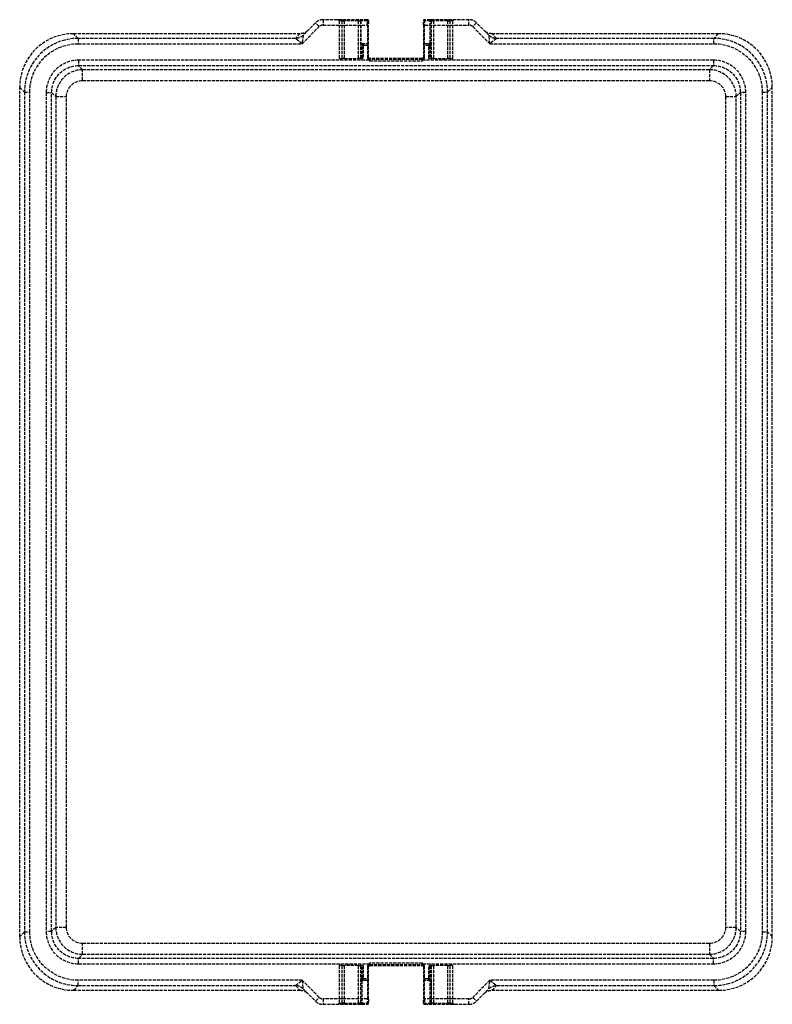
# Model space of a CAD drawing. Header units: millimetres. Extents: x -175 to 175, y 0 to 458.
import ezdxf

# ---------------------------------------------------------------- set-up
doc = ezdxf.new("R2010")
doc.units = ezdxf.units.MM
doc.header["$LTSCALE"] = 10
doc.linetypes.add('ALLCAD_Strich', pattern=[0.2, 0.15, -0.05])
doc.layers.add('BESCH_KONT_sich_schn_grun_2d', color=10, linetype='Continuous')

msp = doc.modelspace()

# ---------------------------------------------------------------- linework, layer by layer
at = {"layer": 'BESCH_KONT_sich_schn_grun_2d', "linetype": 'ALLCAD_Strich'}
for p, q in [((-43.65, 446.82), (-35.7, 454.77)), ((-37.46, 456.54), (-43.22, 450.78)), ((-35.7, 454.77), (-37.46, 456.54)), ((-13.25, 458), (-33.93, 458)), ((-33.93, 458), (-33.93, 455.5)), ((-33.93, 455.5), (-13.25, 455.5)), ((-26.5, 457.5), (-26.5, 440)), ((-25.03, 457.5), (-26.5, 457.5)), ((-25.03, 457.5), (-24.03, 457.5)), ((-25.03, 440), (-25.03, 457.5)), ((-24.03, 457.5), (-24.03, 458)), ((-17.49, 457.5), (-24.03, 457.5)), ((-24.03, 457.5), (-24.03, 440)), ((-17.49, 457.5), (-17.49, 458)), ((-17.49, 457.5), (-16.49, 457.5)), ((-17.49, 440), (-17.49, 457.5)), ((-16.36, 457.5), (-16.49, 457.5)), ((-16.49, 457.5), (-16.49, 440)), ((-13.25, 457.5), (-16.36, 457.5)), ((-16.36, 457.5), (-16.36, 446.5)), ((-13.25, 455.5), (-13.25, 458)), ((-13.25, 457.5), (-12.75, 457.5)), ((-13.25, 455.5), (-12.75, 455.5)), ((-13.25, 455.5), (-13.25, 440.41)), ((-12.75, 457.5), (-12.75, 455.5)), ((-12.75, 440.41), (-12.75, 455.5)), ((12.75, 455.5), (12.75, 457.5)), ((15.87, 457.5), (12.75, 457.5)), ((12.75, 455.5), (13.25, 455.5)), ((12.75, 455.5), (12.75, 440.41)), ((13.25, 458), (13.25, 455.5)), ((33.93, 458), (13.25, 458)), ((13.25, 440.41), (13.25, 455.5)), ((13.25, 455.5), (33.93, 455.5)), ((15.87, 458), (15.87, 457.5)), ((15.87, 457.5), (16.37, 457.5)), ((15.87, 447), (15.87, 457.5)), ((16.37, 457.5), (16.37, 446.5)), ((16.49, 457.5), (16.37, 457.5)), ((16.49, 457.5), (17.49, 457.5)), ((16.49, 440), (16.49, 457.5)), ((17.49, 457.5), (17.49, 458)), ((24.03, 457.5), (17.49, 457.5)), ((17.49, 457.5), (17.49, 440)), ((24.03, 457.5), (24.03, 458)), ((24.03, 457.5), (25.03, 457.5)), ((24.03, 440), (24.03, 457.5)), ((26.5, 457.5), (25.03, 457.5)), ((25.03, 457.5), (25.03, 440)), ((26.5, 440), (26.5, 457.5)), ((33.93, 455.5), (33.93, 458)), ((37.46, 456.54), (35.7, 454.77)), ((35.7, 454.77), (43.65, 446.82)), ((43.22, 450.78), (37.46, 456.54)), ((-150.02, 451.5), (-44.57, 451.5)), ((-147.83, 449.31), (-150.02, 451.5)), ((-147.83, 449.31), (-147.83, 446.82)), ((-46.75, 449.31), (-147.83, 449.31)), ((-44.57, 451.5), (-46.75, 449.32)), ((-43.65, 446.82), (-46.75, 449.31)), ((-43.22, 450.78), (-43.65, 446.82)), ((43.65, 446.82), (43.22, 450.78)), ((46.75, 449.31), (43.65, 446.82)), ((44.57, 451.5), (150.02, 451.5)), ((46.75, 449.32), (44.57, 451.5)), ((147.83, 449.31), (46.75, 449.31)), ((150.02, 451.5), (147.83, 449.31)), ((147.83, 446.82), (147.83, 449.31)), ((-147.83, 446.82), (-43.65, 446.82)), ((-15.71, 446.5), (-16.36, 446.5)), ((-15.86, 447), (-13.25, 447)), ((-15.21, 446), (-15.71, 446)), ((-15.71, 440), (-15.71, 446)), ((-15.21, 446), (-15.21, 440)), ((-13.25, 446), (-15.21, 446)), ((-13.25, 446), (-12.75, 446)), ((13.25, 446), (12.75, 446)), ((13.25, 447), (15.86, 447)), ((15.21, 446), (13.25, 446)), ((15.21, 440), (15.21, 446)), ((15.71, 446), (15.21, 446)), ((16.37, 446.5), (15.71, 446.5)), ((15.71, 446), (15.71, 440)), ((43.65, 446.82), (147.83, 446.82)), ((-26.5, 440), (-25.03, 440)), ((-24.03, 440), (-25.03, 440)), ((-24.03, 440), (-17.49, 440)), ((-16.49, 440), (-17.49, 440)), ((-16.49, 440), (-15.71, 440)), ((-15.21, 440), (-15.71, 440)), ((-13.25, 440.5), (-12.75, 440.5)), ((-13.25, 440.41), (-12.75, 440.41)), ((12.25, 440), (-12.25, 440)), ((-12.25, 440), (-12.25, 438.9)), ((12.25, 438.9), (12.25, 440)), ((13.25, 440.5), (12.75, 440.5)), ((12.75, 440.41), (13.25, 440.41)), ((15.71, 440), (15.21, 440)), ((15.71, 440), (16.49, 440)), ((17.49, 440), (16.49, 440)), ((17.49, 440), (24.03, 440)), ((25.03, 440), (24.03, 440)), ((25.03, 440), (26.5, 440)), ((-12.48, 439.14), (-147.65, 439.14)), ((-147.65, 439.14), (-147.65, 436.65)), ((-147.65, 436.65), (147.65, 436.65)), ((-145.72, 434.72), (-147.65, 436.65)), ((-12.48, 439.14), (-12.37, 439.28)), ((12.25, 439.5), (-12.25, 439.5)), ((-12.25, 438.9), (12.25, 438.9)), ((12.37, 439.28), (12.48, 439.14)), ((147.65, 439.14), (12.48, 439.14)), ((147.65, 436.65), (145.72, 434.72)), ((147.65, 439.14), (147.65, 436.65)), ((145.72, 434.72), (-145.72, 434.72)), ((-145.72, 429.72), (-145.72, 434.72)), ((145.72, 434.72), (145.72, 429.72)), ((-175, 31.48), (-175, 426.52)), ((-175, 426.52), (-172.81, 424.33)), ((-145.72, 429.72), (145.72, 429.72)), ((172.81, 424.33), (175, 426.52)), ((175, 31.48), (175, 426.52)), ((-172.81, 424.33), (-170.32, 424.33)), ((-172.81, 424.33), (-172.81, 33.67)), ((-170.32, 33.67), (-170.32, 424.33)), ((-162.64, 424.15), (-162.64, 33.85)), ((-162.64, 424.15), (-160.15, 424.15)), ((-160.15, 33.85), (-160.15, 424.15)), ((-160.15, 424.15), (-158.22, 422.22)), ((-158.22, 422.22), (-158.22, 35.78)), ((-158.22, 422.22), (-153.22, 422.22)), ((-153.22, 35.78), (-153.22, 422.22)), ((153.22, 422.22), (158.22, 422.22)), ((153.22, 422.22), (153.22, 35.78)), ((158.22, 422.22), (160.15, 424.15)), ((158.22, 35.78), (158.22, 422.22)), ((162.64, 424.15), (160.15, 424.15)), ((160.15, 424.15), (160.15, 33.85)), ((162.64, 33.85), (162.64, 424.15)), ((170.32, 424.33), (170.32, 33.67)), ((170.32, 424.33), (172.81, 424.33)), ((172.81, 33.67), (172.81, 424.33)), ((-172.81, 33.67), (-175, 31.48)), ((-172.81, 33.67), (-170.32, 33.67)), ((-160.15, 33.85), (-162.64, 33.85)), ((-158.22, 35.78), (-160.15, 33.85)), ((-153.22, 35.78), (-158.22, 35.78)), ((158.22, 35.78), (153.22, 35.78)), ((160.15, 33.85), (158.22, 35.78)), ((162.64, 33.85), (160.15, 33.85)), ((170.32, 33.67), (172.81, 33.67)), ((175, 31.48), (172.81, 33.67)), ((-145.72, 23.28), (-145.72, 28.28)), ((145.72, 28.28), (-145.72, 28.28)), ((145.72, 28.28), (145.72, 23.28)), ((-147.65, 21.35), (-145.72, 23.28)), ((-145.72, 23.28), (145.72, 23.28)), ((145.72, 23.28), (147.65, 21.35)), ((147.65, 21.35), (-147.65, 21.35)), ((-147.65, 18.86), (-147.65, 21.35)), ((-147.65, 18.86), (-12.48, 18.86)), ((-12.37, 18.72), (-12.48, 18.86)), ((12.25, 19.1), (-12.25, 19.1)), ((-12.25, 19.1), (-12.25, 18)), ((-12.25, 18.5), (12.25, 18.5)), ((12.25, 18), (12.25, 19.1)), ((12.48, 18.86), (12.37, 18.72)), ((12.48, 18.86), (147.65, 18.86)), ((147.65, 18.86), (147.65, 21.35)), ((-26.5, 18), (-26.5, 0.5)), ((-25.03, 18), (-26.5, 18)), ((-25.03, 0.5), (-25.03, 18)), ((-25.03, 18), (-24.03, 18)), ((-24.03, 18), (-24.03, 0.5)), ((-17.49, 18), (-24.03, 18)), ((-17.49, 0.5), (-17.49, 18)), ((-17.49, 18), (-16.49, 18)), ((-16.49, 18), (-16.49, 0.5)), ((-15.71, 18), (-16.49, 18)), ((-15.71, 18), (-15.21, 18)), ((-15.71, 12), (-15.71, 18)), ((-15.21, 18), (-15.21, 12)), ((-13.25, 17.59), (-13.25, 2.5)), ((-12.75, 17.59), (-13.25, 17.59)), ((-13.25, 17.5), (-12.75, 17.5)), ((-12.75, 2.5), (-12.75, 17.59)), ((-12.25, 18), (12.25, 18)), ((13.25, 17.59), (12.75, 17.59)), ((12.75, 17.59), (12.75, 2.5)), ((13.25, 17.5), (12.75, 17.5)), ((13.25, 2.5), (13.25, 17.59)), ((15.21, 12), (15.21, 18)), ((15.21, 18), (15.71, 18)), ((15.71, 18), (15.71, 12)), ((16.49, 18), (15.71, 18)), ((16.49, 0.5), (16.49, 18)), ((16.49, 18), (17.49, 18)), ((17.49, 18), (17.49, 0.5)), ((24.03, 18), (17.49, 18)), ((24.03, 0.5), (24.03, 18)), ((24.03, 18), (25.03, 18)), ((25.03, 18), (25.03, 0.5)), ((26.5, 18), (25.03, 18)), ((26.5, 0.5), (26.5, 18)), ((-43.65, 11.18), (-147.83, 11.18)), ((-147.83, 8.69), (-147.83, 11.18)), ((-46.75, 8.69), (-43.65, 11.18)), ((-35.7, 3.23), (-43.65, 11.18)), ((-43.65, 11.18), (-43.22, 7.22)), ((-16.37, 0.5), (-16.37, 11.5)), ((-16.37, 11.5), (-15.71, 11.5)), ((-15.87, 11), (-15.87, 0.5)), ((-13.25, 11), (-15.86, 11)), ((-15.71, 12), (-15.21, 12)), ((-15.21, 12), (-13.25, 12)), ((-13.25, 12), (-12.75, 12)), ((13.25, 12), (12.75, 12)), ((13.25, 12), (15.21, 12)), ((15.86, 11), (13.25, 11)), ((15.21, 12), (15.71, 12)), ((15.71, 11.5), (16.37, 11.5)), ((15.87, 0.5), (15.87, 11)), ((16.37, 11.5), (16.37, 0.5)), ((43.65, 11.18), (35.7, 3.23)), ((43.22, 7.22), (43.65, 11.18)), ((147.83, 11.18), (43.65, 11.18)), ((43.65, 11.18), (46.75, 8.69)), ((147.83, 11.18), (147.83, 8.69)), ((-150.02, 6.5), (-147.83, 8.69)), ((-150.02, 6.5), (-44.57, 6.5)), ((-147.83, 8.69), (-46.75, 8.69)), ((-46.75, 8.68), (-44.57, 6.5)), ((-43.22, 7.22), (-37.46, 1.46)), ((37.46, 1.46), (43.22, 7.22)), ((44.57, 6.5), (46.75, 8.68)), ((44.57, 6.5), (150.02, 6.5)), ((46.75, 8.69), (147.83, 8.69)), ((147.83, 8.69), (150.02, 6.5)), ((-37.46, 1.46), (-35.7, 3.23)), ((-13.25, 2.5), (-33.93, 2.5)), ((-33.93, 2.5), (-33.93, 0)), ((-26.5, 0.5), (-25.03, 0.5)), ((-24.03, 0.5), (-25.03, 0.5)), ((-24.03, 0.5), (-24.03, 0)), ((-24.03, 0.5), (-17.49, 0.5)), ((-17.49, 0.5), (-17.49, 0)), ((-16.49, 0.5), (-17.49, 0.5)), ((-16.49, 0.5), (-16.37, 0.5)), ((-15.87, 0.5), (-16.37, 0.5)), ((-15.87, 0), (-15.87, 0.5)), ((-15.87, 0.5), (-13.25, 0.5)), ((-12.75, 2.5), (-13.25, 2.5)), ((-13.25, 0), (-13.25, 2.5)), ((-12.75, 0.5), (-13.25, 0.5)), ((-12.75, 2.5), (-12.75, 0.5)), ((13.25, 2.5), (12.75, 2.5)), ((12.75, 0.5), (12.75, 2.5)), ((12.75, 0.5), (15.87, 0.5)), ((33.93, 2.5), (13.25, 2.5)), ((13.25, 2.5), (13.25, 0)), ((16.37, 0.5), (15.87, 0.5)), ((15.87, 0.5), (15.87, 0)), ((16.37, 0.5), (16.49, 0.5)), ((17.49, 0.5), (16.49, 0.5)), ((17.49, 0.5), (17.49, 0)), ((17.49, 0.5), (24.03, 0.5)), ((24.03, 0.5), (24.03, 0)), ((25.03, 0.5), (24.03, 0.5)), ((25.03, 0.5), (26.5, 0.5)), ((33.93, 0), (33.93, 2.5)), ((35.7, 3.23), (37.46, 1.46)), ((-33.93, 0), (-13.25, 0)), ((13.25, 0), (33.93, 0)), ((30.45, 0), (30.45, -0.01)), ((30.46, -0.01), (30.45, -0.01)), ((30.46, 0), (30.46, -0.01)), ((30.46, 0), (30.46, -0.01)), ((30.46, 0), (30.46, -0.01)), ((30.46, 0), (30.46, -0.01)), ((30.46, 0), (30.46, -0.01)), ((30.46, 0), (30.46, -0.01)), ((30.46, 0), (30.46, -0.01)), ((30.46, 0), (30.46, -0.01)), ((30.46, -0.01), (30.46, 0)), ((30.46, 0), (30.46, -0.01)), ((30.46, -0.01), (30.46, -0.01)), ((30.46, -0.01), (30.46, -0.01)), ((30.47, -0.01), (30.46, -0.01)), ((30.47, 0), (30.47, -0.01)), ((30.47, 0), (30.47, -0.01)), ((30.47, 0), (30.47, -0.01)), ((30.47, 0), (30.47, -0.01)), ((30.47, 0), (30.47, -0.01)), ((30.47, 0), (30.47, -0.01)), ((30.47, 0), (30.47, -0.01)), ((30.47, 0), (30.47, -0.01)), ((30.47, 0), (30.47, -0.01)), ((30.47, 0), (30.47, -0.01)), ((30.47, 0), (30.47, -0.01)), ((30.47, 0), (30.47, -0.01)), ((30.47, -0.01), (30.47, -0.01)), ((30.47, -0.01), (30.47, -0.01)), ((30.47, -0.01), (30.47, -0.01)), ((30.47, -0.01), (30.47, -0.01))]:
    msp.add_line(p, q, dxfattribs=at)
for centre, radius, start, end in [((-33.93, 453), 5, 90, 135), ((-33.93, 453), 2.5, 90, 135), ((-13.25, 457.5), 0.5, 360, 90), ((13.25, 457.5), 0.5, 90, 180), ((33.93, 453), 5, 45, 90), ((33.93, 453), 2.5, 45, 90), ((-13.25, 446.5), 0.5, 0, 90), ((13.25, 446.5), 0.5, 90, 180), ((-12.25, 440.5), 1, 180, 270), ((-12.25, 440.5), 0.5, 180, 270), ((12.25, 440.5), 0.5, 270, 0), ((12.25, 440.5), 1, 270, 0), ((-12.25, 17.5), 1, 90, 180), ((12.25, 17.5), 1, 0, 90), ((-12.25, 17.5), 0.5, 90, 180), ((12.25, 17.5), 0.5, 0, 90), ((-13.25, 11.5), 0.5, 270, 0), ((13.25, 11.5), 0.5, 180, 270), ((-33.93, 5), 5, 225, 270), ((-33.93, 5), 2.5, 225, 270), ((-13.25, 0.5), 0.5, 270, 0), ((13.25, 0.5), 0.5, 180, 270), ((33.93, 5), 2.5, 270, 315), ((33.93, 5), 5, 270, 315)]:
    msp.add_arc(centre, radius, start, end, dxfattribs=at)
for centre, major_axis, ratio, start_param, end_param in [((-27, 457.5), (0.5, 0), 0.999648, 0, 1.570796), ((-25.53, 457.5), (0, 0.5), 0.999648, -1.570796, 0), ((-15.87, 457.5), (0, -0.5), 0.985941, -3.141593, -1.570796), ((15.87, 457.5), (0, -0.5), 0.9999, 1.570796, 3.141593), ((15.99, 457.5), (0, 0.5), 0.9999, -1.570796, 0), ((27, 457.5), (-0.5, 0), 0.999648, -1.570796, 0), ((-149.98, 426.48), (-17.7, 17.7), 0.998783, -0.784789, 0.784789), ((-147.8, 424.3), (-17.69, 17.69), 0.999026, -0.784789, 0.784789), ((-36.14, 449.32), (-10.61, -0.01), 0.024678, -0.024703, 0.010204), ((46.75, 454.32), (-3.54, -3.54), 0.998783, 0, 0.786007), ((46.75, 454.31), (4.62, -1.91), 0.999286, -1.963243, -1.17835), ((36.14, 449.32), (10.61, -0.01), 0.024678, -0.010204, 0.024703), ((147.8, 424.3), (17.69, 17.69), 0.999026, -0.784789, 0.784789), ((149.98, 426.48), (17.7, 17.7), 0.998783, -0.784789, 0.784789), ((-15.21, 446.5), (0, 0.5), 0.9999, 0, 1.570796), ((-15.71, 446), (0, 0.5), 0.014159, -1.570796, 0), ((15.21, 446.5), (0, 0.5), 0.9999, -1.570796, 0), ((15.71, 446), (0, -0.5), 0.014159, -3.141593, -1.570796), ((15.87, 446.5), (0.356, -0.356), 0.985941, 0.792477, 2.349115), ((-147.64, 424.14), (-10.62, 10.62), 0.998783, -0.784789, 0.784789), ((147.64, 424.14), (10.62, 10.62), 0.998783, -0.784789, 0.784789), ((-145.71, 422.21), (-8.84, 8.84), 0.999756, -0.784789, 0.784789), ((145.71, 422.21), (8.84, 8.84), 0.999756, -0.784789, 0.784789), ((-147.8, 33.7), (-17.69, -17.69), 0.999026, -0.784789, 0.784789), ((-147.64, 33.86), (-10.62, -10.62), 0.998783, -0.784789, 0.784789), ((-145.71, 35.79), (-8.84, -8.84), 0.999756, -0.784789, 0.784789), ((145.71, 35.79), (8.84, -8.84), 0.999756, -0.784789, 0.784789), ((147.64, 33.86), (10.62, -10.62), 0.998783, -0.784789, 0.784789), ((147.8, 33.7), (17.69, -17.69), 0.999026, -0.784789, 0.784789), ((-149.98, 31.52), (-17.7, -17.7), 0.998783, -0.784789, 0.784789), ((149.98, 31.52), (17.7, -17.7), 0.998783, -0.784789, 0.784789), ((-15.87, 11.5), (-0.356, 0.356), 0.985941, 0.792477, 2.349115), ((-15.71, 12), (0, 0.5), 0.014159, -3.141593, -1.570796), ((-15.21, 11.5), (0, -0.5), 0.9999, -1.570796, 0), ((15.21, 11.5), (0, -0.5), 0.9999, 0, 1.570796), ((15.71, 12), (0, -0.5), 0.014159, -1.570796, 0), ((15.87, 11.5), (0.356, 0.356), 0.985941, -2.349115, -0.792477), ((-46.75, 3.69), (-4.62, 1.91), 0.999286, -1.963243, -1.17835), ((-36.14, 8.68), (-10.61, 0.01), 0.024678, -0.010204, 0.024703), ((-46.75, 3.68), (3.54, 3.54), 0.998783, 0, 0.786007), ((36.14, 8.68), (10.61, 0.01), 0.024678, -0.024703, 0.010204), ((-27, 0.5), (0.5, 0), 0.999648, -1.570796, 0), ((-15.99, 0.5), (0, -0.5), 0.9999, -1.570796, 0), ((-15.87, 0.5), (0, 0.5), 0.9999, 1.570796, 3.141593), ((15.87, 0.5), (0, -0.5), 0.9999, 0, 1.570796), ((25.53, 0.5), (0, -0.5), 0.999648, -1.570796, 0), ((27, 0.5), (-0.5, 0), 0.999648, 0, 1.570796)]:
    msp.add_ellipse(centre, major_axis=major_axis, ratio=ratio, start_param=start_param, end_param=end_param, dxfattribs=at)
at = {"layer": 'BESCH_KONT_sich_schn_grun_2d', "linetype": 'ALLCAD_Strich', "extrusion": (0, 0, -1)}
for centre, major_axis, ratio, start_param, end_param in [((-15.99, 457.5), (0, 0.5), 0.9999, -1.570796, 0), ((25.53, 457.5), (0, 0.5), 0.999648, -1.570796, 0), ((-46.75, 454.31), (-4.62, -1.91), 0.999286, -1.963243, -1.17835), ((-46.75, 454.32), (3.54, -3.54), 0.998783, 0, 0.786007), ((-44.57, 456.5), (-3.54, -3.54), 0.998783, -1.570796, -0.784789), ((-36.14, 454.32), (-7.08, -3.54), 0.014786, 0.009521, 0.044427), ((44.57, 456.5), (3.54, -3.54), 0.998783, 0.784789, 1.570796), ((36.14, 454.32), (7.08, -3.54), 0.014786, -0.044427, -0.009521), ((-147.8, 424.3), (-15.93, 15.93), 0.998783, -0.784789, 0.784789), ((-15.86, 446.5), (0.5, 0), 0.9999, -3.141593, -1.570796), ((-15.21, 446), (0, -1), 0.00708, -3.141593, -1.570796), ((15.21, 446), (0, 1), 0.00708, -1.570796, 0), ((15.86, 446.5), (0.5, 0), 0.9999, -1.570796, -1.556638), ((147.8, 424.3), (15.93, 15.93), 0.998783, -0.784789, 0.784789), ((-147.64, 424.14), (-8.85, 8.85), 0.998297, -0.784789, 0.784789), ((147.64, 424.14), (8.85, 8.85), 0.998297, -0.784789, 0.784789), ((-145.71, 422.21), (-5.31, 5.31), 0.998783, -0.784789, 0.784789), ((145.71, 422.21), (5.31, 5.31), 0.998783, -0.784789, 0.784789), ((-147.8, 33.7), (-15.93, -15.93), 0.998783, -0.784789, 0.784789), ((-147.64, 33.86), (-8.85, -8.85), 0.998297, -0.784789, 0.784789), ((-145.71, 35.79), (-5.31, -5.31), 0.998783, -0.784789, 0.784789), ((145.71, 35.79), (5.31, -5.31), 0.998783, -0.784789, 0.784789), ((147.64, 33.86), (8.85, -8.85), 0.998297, -0.784789, 0.784789), ((147.8, 33.7), (15.93, -15.93), 0.998783, -0.784789, 0.784789), ((-15.86, 11.5), (-0.5, 0), 0.9999, -1.570796, -1.556638), ((-15.21, 12), (0, -1), 0.00708, -1.570796, 0), ((15.21, 12), (0, 1), 0.00708, -3.141593, -1.570796), ((15.86, 11.5), (0.5, 0), 0.9999, 1.556638, 1.570796), ((-44.57, 1.5), (-3.54, 3.54), 0.998783, 0.784789, 1.570796), ((-36.14, 3.68), (-7.08, 3.54), 0.014786, -0.044427, -0.009521), ((44.57, 1.5), (3.54, 3.54), 0.998783, -1.570796, -0.784789), ((46.75, 3.69), (4.62, 1.91), 0.999286, -1.963243, -1.17835), ((46.75, 3.68), (-3.54, 3.54), 0.998783, 0, 0.786007), ((36.14, 3.68), (7.08, 3.54), 0.014786, 0.009521, 0.044427), ((-25.53, 0.5), (0, -0.5), 0.999648, -1.570796, 0), ((15.99, 0.5), (0, -0.5), 0.9999, -1.570796, 0)]:
    msp.add_ellipse(centre, major_axis=major_axis, ratio=ratio, start_param=start_param, end_param=end_param, dxfattribs=at)
at = {"layer": 'BESCH_KONT_sich_schn_grun_2d', "linetype": 'ALLCAD_Strich'}
for points, knots in [([(-13.25, 440.41), (-13.25, 440.16), (-13.17, 439.92), (-12.95, 439.59), (-12.85, 439.47), (-12.65, 439.29), (-12.57, 439.22), (-12.48, 439.14)], [0, 0, 0, 0, 0.0742163, 0.0742163, 0.1195304, 0.1195304, 0.1533357, 0.1533357, 0.1533357, 0.1533357]), ([(-12.37, 439.28), (-12.41, 439.41), (-12.45, 439.52), (-12.55, 439.76), (-12.6, 439.87), (-12.71, 440.13), (-12.75, 440.27), (-12.75, 440.41)], [-0.1533357, -0.1533357, -0.1533357, -0.1533357, -0.1195304, -0.1195304, -0.0742163, -0.0742163, 0, 0, 0, 0]), ([(12.75, 440.41), (12.75, 440.27), (12.71, 440.13), (12.6, 439.87), (12.55, 439.76), (12.45, 439.52), (12.41, 439.41), (12.37, 439.28)], [-0.1533357, -0.1533357, -0.1533357, -0.1533357, -0.0791194, -0.0791194, -0.0338054, -0.0338054, 0, 0, 0, 0]), ([(12.48, 439.14), (12.57, 439.22), (12.65, 439.29), (12.85, 439.47), (12.95, 439.59), (13.17, 439.92), (13.25, 440.16), (13.25, 440.41)], [0, 0, 0, 0, 0.0338054, 0.0338054, 0.0791194, 0.0791194, 0.1533357, 0.1533357, 0.1533357, 0.1533357]), ([(-12.48, 439.14), (-12.46, 439.12), (-12.44, 439.1), (-12.4, 439.06), (-12.39, 439.04), (-12.37, 439.02), (-12.35, 439), (-12.33, 438.98), (-12.29, 438.94), (-12.27, 438.92), (-12.25, 438.9)], [0, 0, 0, 0, 0.00752692, 0.00752692, 0.01505384, 0.01505384, 0.01505384, 0.02258076, 0.02258076, 0.03010768, 0.03010768, 0.03010768, 0.03010768]), ([(-12.25, 438.9), (-12.26, 438.94), (-12.27, 438.97), (-12.29, 439.03), (-12.3, 439.06), (-12.31, 439.09), (-12.32, 439.12), (-12.33, 439.16), (-12.35, 439.22), (-12.36, 439.25), (-12.37, 439.28)], [-0.03010768, -0.03010768, -0.03010768, -0.03010768, -0.02258076, -0.02258076, -0.01505384, -0.01505384, -0.01505384, -0.00752692, -0.00752692, 0, 0, 0, 0]), ([(12.37, 439.28), (12.36, 439.25), (12.35, 439.22), (12.33, 439.16), (12.32, 439.12), (12.31, 439.09), (12.3, 439.06), (12.29, 439.03), (12.27, 438.97), (12.26, 438.94), (12.25, 438.9)], [-0.02961531, -0.02961531, -0.02961531, -0.02961531, -0.02208839, -0.02208839, -0.01456147, -0.01456147, -0.01456147, -0.00703455, -0.00703455, 0.00049237, 0.00049237, 0.00049237, 0.00049237]), ([(12.25, 438.9), (12.27, 438.92), (12.29, 438.94), (12.33, 438.98), (12.35, 439), (12.37, 439.02), (12.39, 439.04), (12.4, 439.06), (12.44, 439.1), (12.46, 439.12), (12.48, 439.14)], [-0.00049237, -0.00049237, -0.00049237, -0.00049237, 0.00703455, 0.00703455, 0.01456147, 0.01456147, 0.01456147, 0.02208839, 0.02208839, 0.02961531, 0.02961531, 0.02961531, 0.02961531]), ([(-12.48, 18.86), (-12.57, 18.78), (-12.65, 18.71), (-12.85, 18.53), (-12.95, 18.41), (-13.17, 18.08), (-13.25, 17.84), (-13.25, 17.59)], [0, 0, 0, 0, 0.0338054, 0.0338054, 0.0791194, 0.0791194, 0.1533357, 0.1533357, 0.1533357, 0.1533357]), ([(-12.75, 17.59), (-12.75, 17.73), (-12.71, 17.87), (-12.6, 18.13), (-12.55, 18.24), (-12.45, 18.48), (-12.41, 18.59), (-12.37, 18.72)], [-0.1533357, -0.1533357, -0.1533357, -0.1533357, -0.0791194, -0.0791194, -0.0338054, -0.0338054, 0, 0, 0, 0]), ([(-12.25, 19.1), (-12.27, 19.08), (-12.29, 19.06), (-12.33, 19.02), (-12.35, 19), (-12.37, 18.98), (-12.39, 18.96), (-12.4, 18.94), (-12.44, 18.9), (-12.46, 18.88), (-12.48, 18.86)], [-0.00049237, -0.00049237, -0.00049237, -0.00049237, 0.00703455, 0.00703455, 0.01456147, 0.01456147, 0.01456147, 0.02208839, 0.02208839, 0.02961531, 0.02961531, 0.02961531, 0.02961531]), ([(-12.37, 18.72), (-12.36, 18.75), (-12.35, 18.78), (-12.33, 18.84), (-12.32, 18.88), (-12.31, 18.91), (-12.3, 18.94), (-12.29, 18.97), (-12.27, 19.03), (-12.26, 19.06), (-12.25, 19.1)], [-0.02961531, -0.02961531, -0.02961531, -0.02961531, -0.02208839, -0.02208839, -0.01456147, -0.01456147, -0.01456147, -0.00703455, -0.00703455, 0.00049237, 0.00049237, 0.00049237, 0.00049237]), ([(12.48, 18.86), (12.46, 18.88), (12.44, 18.9), (12.4, 18.94), (12.39, 18.96), (12.37, 18.98), (12.35, 19), (12.33, 19.02), (12.29, 19.06), (12.27, 19.08), (12.25, 19.1)], [0, 0, 0, 0, 0.00752692, 0.00752692, 0.01505384, 0.01505384, 0.01505384, 0.02258076, 0.02258076, 0.03010768, 0.03010768, 0.03010768, 0.03010768]), ([(12.25, 19.1), (12.26, 19.06), (12.27, 19.03), (12.29, 18.97), (12.3, 18.94), (12.31, 18.91), (12.32, 18.88), (12.33, 18.84), (12.35, 18.78), (12.36, 18.75), (12.37, 18.72)], [-0.03010768, -0.03010768, -0.03010768, -0.03010768, -0.02258076, -0.02258076, -0.01505384, -0.01505384, -0.01505384, -0.00752692, -0.00752692, 0, 0, 0, 0]), ([(12.37, 18.72), (12.41, 18.59), (12.45, 18.48), (12.55, 18.24), (12.6, 18.13), (12.71, 17.87), (12.75, 17.73), (12.75, 17.59)], [-0.1533357, -0.1533357, -0.1533357, -0.1533357, -0.1195304, -0.1195304, -0.0742163, -0.0742163, 0, 0, 0, 0]), ([(13.25, 17.59), (13.25, 17.84), (13.17, 18.08), (12.95, 18.41), (12.85, 18.53), (12.65, 18.71), (12.57, 18.78), (12.48, 18.86)], [0, 0, 0, 0, 0.0742163, 0.0742163, 0.1195304, 0.1195304, 0.1533357, 0.1533357, 0.1533357, 0.1533357])]:
    msp.add_open_spline(points, degree=3, knots=knots, dxfattribs=at)

doc.saveas('drawing.dxf')
